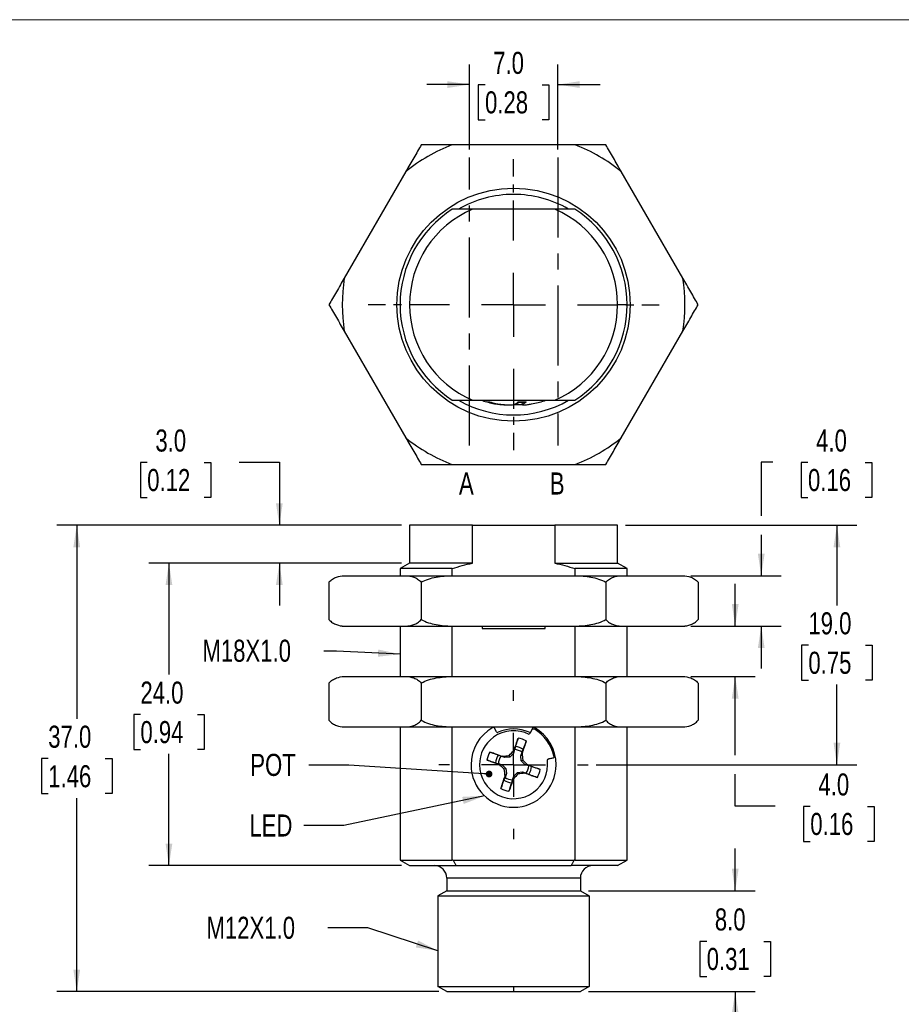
# Model space of a CAD drawing. Header units: millimetres. Extents: x 0 to 216, y 0 to 140.
# Tile 3 of 4: x 70 to 140, y 62 to 140. Entities that reach past the tile are written whole.
import ezdxf

# ---------------------------------------------------------------- set-up
doc = ezdxf.new("R2010")
doc.units = ezdxf.units.MM
doc.linetypes.add('CENTERX2', pattern=[20.32, 12.7, -2.54, 2.54, -2.54])
doc.layers.add('CENTER', color=40, linetype='CENTERX2')
doc.layers.add('DIMENSIONS', color=140, linetype='Continuous', lineweight=25)
doc.layers.add('TEXT', color=140, linetype='Continuous', lineweight=25)
doc.styles.add('SLDTEXTSTYLE0', font='TXT', dxfattribs={"width": 0.75})
doc.dimstyles.new('SLDDIMSTYLE0', dxfattribs={"dimtxt": 1.75, "dimasz": 1.75, "dimexe": 0, "dimexo": 0.0625, "dimgap": 0.4375, "dimtad": 0, "dimtih": 1, "dimtoh": 1, "dimdec": 1, "dimrnd": 1e-09, "dimzin": 4, "dimdsep": 46, "dimtxsty": 'SLDTEXTSTYLE0', "dimsah": 1, "dimcen": 0.09, "dimadec": 0, "dimazin": 1, "dimtfac": 1, "dimtdec": 1, "dimtmove": 0, "dimatfit": 0, "dimfxl": 0, "dimfrac": 2, "dimtolj": 1, "dimtzin": 12, "dimarcsym": 0})
doc.dimstyles.new('SLDDIMSTYLE1', dxfattribs={"dimtxt": 1.75, "dimasz": 1.75, "dimexe": 0, "dimexo": 0.0625, "dimgap": 0.4375, "dimtad": 0, "dimtih": 1, "dimtoh": 1, "dimdec": 1, "dimrnd": 1e-09, "dimzin": 4, "dimdsep": 46, "dimtxsty": 'SLDTEXTSTYLE0', "dimsah": 1, "dimcen": 0.09, "dimadec": 0, "dimazin": 1, "dimtfac": 1, "dimtdec": 1, "dimtofl": 0, "dimtmove": 0, "dimatfit": 3, "dimfxl": 0, "dimfrac": 2, "dimtolj": 1, "dimtzin": 12, "dimarcsym": 0})
doc.dimstyles.new('SLDDIMSTYLE2', dxfattribs={"dimtxt": 0.18, "dimasz": 1.75, "dimexe": 0, "dimexo": 0.0625, "dimgap": 0, "dimtad": 0, "dimtih": 1, "dimtoh": 1, "dimdec": 0, "dimrnd": 1e-09, "dimzin": 0, "dimdsep": 46, "dimtxsty": 'Standard', "dimsah": 1, "dimcen": 0.09, "dimadec": 0, "dimazin": 0, "dimtfac": 1.75, "dimtdec": 0, "dimtofl": 0, "dimtmove": 0, "dimatfit": 3, "dimfxl": 0, "dimfrac": 2, "dimtolj": 1, "dimtzin": 0, "dimarcsym": 0})
doc.dimstyles.new('SLDDIMSTYLE3', dxfattribs={"dimtxt": 0.18, "dimasz": 0.538462, "dimexe": 0, "dimexo": 0.0625, "dimgap": 0, "dimtad": 0, "dimtih": 1, "dimtoh": 1, "dimdec": 0, "dimrnd": 1e-09, "dimzin": 0, "dimdsep": 46, "dimtxsty": 'Standard', "dimblk1": 'DOT', "dimblk2": 'DOT', "dimsah": 1, "dimcen": 0.09, "dimadec": 0, "dimazin": 0, "dimtfac": 0.538462, "dimtdec": 0, "dimtofl": 0, "dimtmove": 0, "dimatfit": 3, "dimldrblk": 'DOT', "dimfxl": 0, "dimfrac": 2, "dimtolj": 1, "dimtzin": 0, "dimarcsym": 0})

# ---------------------------------------------------------------- blocks, each defined once
blk = doc.blocks.new('_D')
at = {"layer": 'DIMENSIONS', "ltscale": 0.25}
for p, q in [((126.657, 70.587), (126.657, 73.952)), ((115.015, 70.587), (128.245, 70.587)), ((124.394, 66.573), (123.861, 66.573)), ((123.861, 66.573), (123.861, 63.795)), ((128.92, 66.573), (129.453, 66.573)), ((129.453, 66.573), (129.453, 63.795)), ((123.861, 63.795), (124.394, 63.795)), ((129.453, 63.795), (128.92, 63.795)), ((115.015, 62.587), (128.245, 62.587)), ((126.657, 62.587), (126.657, 59.221))]:
    blk.add_line(p, q, dxfattribs=at)
for points in [[(126.657, 70.587), (126.926, 72.337), (126.388, 72.337)], [(126.657, 62.587), (126.388, 60.837), (126.926, 60.837)]]:
    blk.add_solid(points, dxfattribs=at)
at = {"layer": 'DIMENSIONS', "ltscale": 0.25, "char_height": 1.75, "attachment_point": 1, "style": 'SLDTEXTSTYLE0'}
for s, insert in [('8.0', (125.041, 69.185)), ('0.31', (124.394, 66.051))]:
    blk.add_mtext(s, dxfattribs=dict(at, insert=insert))
blk = doc.blocks.new('_D_1')
at = {"layer": 'DIMENSIONS', "ltscale": 0.25}
for p, q in [((117.965, 99.587), (136.309, 99.587)), ((134.721, 99.587), (134.721, 93.233)), ((132.459, 90.073), (131.925, 90.073)), ((131.925, 90.073), (131.925, 87.295)), ((136.984, 90.073), (137.517, 90.073)), ((137.517, 90.073), (137.517, 87.295)), ((131.925, 87.295), (132.459, 87.295)), ((134.721, 80.587), (134.721, 86.94)), ((137.517, 87.295), (136.984, 87.295)), ((115.63, 80.587), (136.309, 80.587))]:
    blk.add_line(p, q, dxfattribs=at)
for points in [[(134.721, 99.587), (134.452, 97.837), (134.991, 97.837)], [(134.721, 80.587), (134.991, 82.337), (134.452, 82.337)]]:
    blk.add_solid(points, dxfattribs=at)
at = {"layer": 'DIMENSIONS', "ltscale": 0.25, "char_height": 1.75, "attachment_point": 1, "style": 'SLDTEXTSTYLE0'}
for s, insert in [('19.0', (132.459, 92.685)), ('0.75', (132.459, 89.551))]:
    blk.add_mtext(s, dxfattribs=dict(at, insert=insert))
blk = doc.blocks.new('_D_2')
at = {"layer": 'DIMENSIONS', "ltscale": 0.25}
for p, q in [((80.025, 104.573), (79.492, 104.573)), ((79.492, 104.573), (79.492, 101.795)), ((84.551, 104.573), (85.084, 104.573)), ((85.084, 104.573), (85.084, 101.795)), ((87.329, 104.587), (90.504, 104.587)), ((90.504, 104.587), (90.504, 99.587)), ((79.492, 101.795), (80.025, 101.795)), ((85.084, 101.795), (84.551, 101.795)), ((100.195, 99.587), (88.917, 99.587)), ((100.195, 96.587), (88.917, 96.587)), ((90.504, 96.587), (90.504, 93.221))]:
    blk.add_line(p, q, dxfattribs=at)
for points in [[(90.504, 99.587), (90.773, 101.337), (90.235, 101.337)], [(90.504, 96.587), (90.235, 94.837), (90.773, 94.837)]]:
    blk.add_solid(points, dxfattribs=at)
at = {"layer": 'DIMENSIONS', "ltscale": 0.25, "char_height": 1.75, "attachment_point": 1, "style": 'SLDTEXTSTYLE0'}
for s, insert in [('3.0', (80.672, 107.185)), ('0.12', (80.025, 104.051))]:
    blk.add_mtext(s, dxfattribs=dict(at, insert=insert))
blk = doc.blocks.new('_D_3')
at = {"layer": 'DIMENSIONS', "ltscale": 0.25}
for p, q in [((100.195, 96.587), (80.161, 96.587)), ((81.749, 96.587), (81.749, 87.733)), ((79.486, 84.573), (78.953, 84.573)), ((78.953, 84.573), (78.953, 81.795)), ((84.012, 84.573), (84.545, 84.573)), ((84.545, 84.573), (84.545, 81.795)), ((78.953, 81.795), (79.486, 81.795)), ((81.749, 72.587), (81.749, 81.44)), ((84.545, 81.795), (84.012, 81.795)), ((100.195, 72.587), (80.161, 72.587))]:
    blk.add_line(p, q, dxfattribs=at)
for points in [[(81.749, 96.587), (81.48, 94.837), (82.018, 94.837)], [(81.749, 72.587), (82.018, 74.337), (81.48, 74.337)]]:
    blk.add_solid(points, dxfattribs=at)
at = {"layer": 'DIMENSIONS', "ltscale": 0.25, "char_height": 1.75, "attachment_point": 1, "style": 'SLDTEXTSTYLE0'}
for s, insert in [('24.0', (79.486, 87.185)), ('0.94', (79.486, 84.051))]:
    blk.add_mtext(s, dxfattribs=dict(at, insert=insert))
blk = doc.blocks.new('_D_4')
at = {"layer": 'DIMENSIONS', "ltscale": 0.25}
for p, q in [((100.195, 99.587), (72.851, 99.587)), ((74.438, 99.587), (74.438, 84.233)), ((72.175, 81.073), (71.642, 81.073)), ((71.642, 81.073), (71.642, 78.295)), ((76.701, 81.073), (77.234, 81.073)), ((77.234, 81.073), (77.234, 78.295)), ((71.642, 78.295), (72.175, 78.295)), ((77.234, 78.295), (76.701, 78.295)), ((74.438, 62.587), (74.438, 77.94)), ((103.145, 62.587), (72.851, 62.587))]:
    blk.add_line(p, q, dxfattribs=at)
for points in [[(74.438, 99.587), (74.169, 97.837), (74.707, 97.837)], [(74.438, 62.587), (74.707, 64.337), (74.169, 64.337)]]:
    blk.add_solid(points, dxfattribs=at)
at = {"layer": 'DIMENSIONS', "ltscale": 0.25, "char_height": 1.75, "attachment_point": 1, "style": 'SLDTEXTSTYLE0'}
for s, insert in [('37.0', (72.175, 83.685)), ('1.46', (72.175, 80.551))]:
    blk.add_mtext(s, dxfattribs=dict(at, insert=insert))
blk = doc.blocks.new('_D_5')
at = {"layer": 'DIMENSIONS', "ltscale": 0.25}
for p, q in [((129.649, 104.587), (128.721, 104.587)), ((128.721, 104.587), (128.721, 100.337)), ((132.427, 104.573), (131.894, 104.573)), ((131.894, 104.573), (131.894, 101.795)), ((136.953, 104.573), (137.486, 104.573)), ((137.486, 104.573), (137.486, 101.795)), ((131.894, 101.795), (132.427, 101.795)), ((137.486, 101.795), (136.953, 101.795)), ((128.721, 98.837), (128.721, 95.587)), ((123.14, 95.587), (130.309, 95.587)), ((123.14, 91.587), (130.309, 91.587)), ((128.721, 91.587), (128.721, 88.221))]:
    blk.add_line(p, q, dxfattribs=at)
for points in [[(128.721, 95.587), (128.991, 97.337), (128.452, 97.337)], [(128.721, 91.587), (128.452, 89.837), (128.991, 89.837)]]:
    blk.add_solid(points, dxfattribs=at)
at = {"layer": 'DIMENSIONS', "ltscale": 0.25, "char_height": 1.75, "attachment_point": 1, "style": 'SLDTEXTSTYLE0'}
for s, insert in [('4.0', (133.073, 107.185)), ('0.16', (132.427, 104.051))]:
    blk.add_mtext(s, dxfattribs=dict(at, insert=insert))
blk = doc.blocks.new('_D_6')
at = {"layer": 'DIMENSIONS', "ltscale": 0.25}
for p, q in [((126.657, 91.587), (126.657, 94.952)), ((123.14, 91.587), (128.245, 91.587)), ((123.14, 87.587), (128.245, 87.587)), ((126.657, 81.337), (126.657, 87.587)), ((126.657, 77.298), (126.657, 79.837)), ((129.832, 77.298), (126.657, 77.298)), ((132.61, 77.285), (132.077, 77.285)), ((132.077, 77.285), (132.077, 74.507)), ((137.136, 77.285), (137.669, 77.285)), ((137.669, 77.285), (137.669, 74.507)), ((132.077, 74.507), (132.61, 74.507)), ((137.669, 74.507), (137.136, 74.507))]:
    blk.add_line(p, q, dxfattribs=at)
for points in [[(126.657, 91.587), (126.926, 93.337), (126.388, 93.337)], [(126.657, 87.587), (126.388, 85.837), (126.926, 85.837)]]:
    blk.add_solid(points, dxfattribs=at)
at = {"layer": 'DIMENSIONS', "ltscale": 0.25, "char_height": 1.75, "attachment_point": 1, "style": 'SLDTEXTSTYLE0'}
for s, insert in [('4.0', (133.257, 79.896)), ('0.16', (132.61, 76.763))]:
    blk.add_mtext(s, dxfattribs=dict(at, insert=insert))
blk = doc.blocks.new('_Dot')
at = {"color": 0, "linetype": 'ByBlock', "lineweight": -2}
blk.add_line((-0.5, 0), (-1, 0), dxfattribs=at)
at = {"color": 0, "linetype": 'ByBlock', "const_width": 0.5}
blk.add_lwpolyline([(-0.25, 0, 1), (0.25, 0, 1)], format="xyb", close=True, dxfattribs=at)
blk = doc.blocks.new('SW_CENTERMARKSYMBOL_0')
at = {"layer": 'CENTER', "color": 0, "ltscale": 0.25}
for p, q in [((0, 5.08), (0, 5.915)), ((0, 0), (0, 2.54)), ((-5.08, 0), (-5.915, 0)), ((0, 0), (-2.54, 0)), ((0, 0), (0, -2.54)), ((0, 0), (2.54, 0)), ((5.08, 0), (5.915, 0)), ((0, -5.08), (0, -5.915))]:
    blk.add_line(p, q, dxfattribs=at)
blk = doc.blocks.new('_D_7')
at = {"layer": 'DIMENSIONS', "ltscale": 0.25}
for p, q in [((105.58, 129.413), (105.58, 136.14)), ((112.58, 129.413), (112.58, 136.14)), ((105.58, 134.552), (102.214, 134.552)), ((106.817, 134.539), (106.284, 134.539)), ((106.284, 134.539), (106.284, 131.761)), ((111.343, 134.539), (111.876, 134.539)), ((111.876, 134.539), (111.876, 131.761)), ((112.58, 134.552), (115.945, 134.552)), ((106.284, 131.761), (106.817, 131.761)), ((111.876, 131.761), (111.343, 131.761))]:
    blk.add_line(p, q, dxfattribs=at)
for points in [[(105.58, 134.552), (103.83, 134.821), (103.83, 134.283)], [(112.58, 134.552), (114.33, 134.283), (114.33, 134.821)]]:
    blk.add_solid(points, dxfattribs=at)
at = {"layer": 'DIMENSIONS', "ltscale": 0.25, "char_height": 1.75, "attachment_point": 1, "style": 'SLDTEXTSTYLE0'}
for s, insert in [('7.0', (107.463, 137.15)), ('0.28', (106.817, 134.016))]:
    blk.add_mtext(s, dxfattribs=dict(at, insert=insert))
blk = doc.blocks.new('SW_CENTERMARKSYMBOL_1')
at = {"layer": 'CENTER', "color": 0, "ltscale": 0.25}
for p, q in [((0, 5.08), (0, 11.54)), ((0, 0), (0, 2.54)), ((-5.08, 0), (-11.54, 0)), ((0, 0), (-2.54, 0)), ((0, 0), (0, -2.54)), ((0, 0), (2.54, 0)), ((5.08, 0), (11.54, 0)), ((0, -5.08), (0, -11.54))]:
    blk.add_line(p, q, dxfattribs=at)

msp = doc.modelspace()

# ---------------------------------------------------------------- linework, layer by layer
at = {"color": 7, "linetype": 'Continuous', "lineweight": 18, "ltscale": 0.5}
msp.add_line((0, 139.7), (215.9, 139.7), dxfattribs=at)
at = {"ltscale": 0.5}
for p, q in [((113.967, 129.768), (104.192, 129.768)), ((100.542, 127.661), (95.655, 119.196)), ((122.505, 119.196), (117.617, 127.661)), ((112.348, 124.663), (105.811, 124.663)), ((118.08, 117.088), (117.33, 117.088)), ((95.655, 114.981), (100.542, 106.516)), ((117.617, 106.516), (122.505, 114.981)), ((105.811, 109.513), (112.348, 109.513)), ((106.971, 109.379), (107.192, 109.379)), ((106.971, 109.379), (107.143, 109.361)), ((109.448, 109.379), (110.088, 109.379)), ((107.125, 109.357), (107.278, 109.357)), ((107.967, 109.213), (107.957, 109.167)), ((108.35, 109.155), (108.347, 109.129)), ((109.392, 109.357), (110.038, 109.357)), ((109.438, 109.129), (109.425, 109.357)), ((109.775, 109.152), (109.438, 109.129)), ((109.733, 109.357), (109.753, 109.166)), ((104.192, 104.408), (113.967, 104.408)), ((100.83, 99.587), (100.83, 96.587)), ((105.811, 99.587), (100.83, 99.587)), ((105.811, 99.587), (112.348, 99.587)), ((105.811, 96.587), (105.811, 99.587)), ((112.348, 99.587), (112.348, 96.587)), ((117.33, 99.587), (112.348, 99.587)), ((117.33, 96.587), (117.33, 99.587)), ((100.83, 96.587), (100.08, 96.154)), ((100.08, 96.154), (100.08, 95.587)), ((104.22, 96.154), (100.08, 96.154)), ((105.811, 96.587), (100.83, 96.587)), ((104.22, 95.587), (104.22, 96.154)), ((112.348, 96.587), (117.33, 96.587)), ((113.94, 96.154), (113.94, 95.587)), ((118.08, 96.154), (113.94, 96.154)), ((118.08, 96.154), (117.33, 96.587)), ((118.08, 95.587), (118.08, 96.154)), ((95.491, 95.587), (95.655, 95.587)), ((95.655, 95.587), (100.542, 95.587)), ((100.542, 95.587), (104.192, 95.587)), ((104.192, 95.587), (113.967, 95.587)), ((113.967, 95.587), (117.617, 95.587)), ((117.617, 95.587), (122.505, 95.587)), ((122.505, 95.587), (122.669, 95.587)), ((94.438, 95.063), (94.438, 92.11)), ((101.759, 95.063), (101.759, 92.11)), ((116.401, 95.063), (116.401, 92.11)), ((123.721, 95.063), (123.721, 92.11)), ((95.491, 91.587), (95.655, 91.587)), ((95.655, 91.587), (100.542, 91.587)), ((100.08, 91.587), (100.08, 87.587)), ((100.542, 91.587), (104.192, 91.587)), ((104.192, 91.587), (113.967, 91.587)), ((104.22, 87.587), (104.22, 91.587)), ((106.58, 91.587), (106.58, 91.387)), ((111.58, 91.387), (111.58, 91.587)), ((113.94, 91.587), (113.94, 87.587)), ((113.967, 91.587), (117.617, 91.587)), ((117.617, 91.587), (122.505, 91.587)), ((118.08, 87.587), (118.08, 91.587)), ((122.505, 91.587), (122.669, 91.587)), ((106.58, 91.387), (111.58, 91.387)), ((95.491, 87.587), (95.655, 87.587)), ((95.655, 87.587), (100.542, 87.587)), ((100.542, 87.587), (104.192, 87.587)), ((104.192, 87.587), (113.967, 87.587)), ((113.967, 87.587), (117.617, 87.587)), ((117.617, 87.587), (122.505, 87.587)), ((122.505, 87.587), (122.669, 87.587)), ((94.438, 87.063), (94.438, 84.11)), ((101.759, 87.063), (101.759, 84.11)), ((116.401, 87.063), (116.401, 84.11)), ((123.721, 87.063), (123.721, 84.11)), ((95.491, 83.587), (95.655, 83.587)), ((95.655, 83.587), (100.542, 83.587)), ((100.08, 83.587), (100.08, 73.02)), ((100.542, 83.587), (104.192, 83.587)), ((104.192, 83.587), (113.967, 83.587)), ((104.22, 73.02), (104.22, 83.587)), ((107.718, 83.202), (107.568, 83.49)), ((110.591, 83.49), (110.441, 83.202)), ((113.94, 83.587), (113.94, 73.02)), ((113.967, 83.587), (117.617, 83.587)), ((117.617, 83.587), (122.505, 83.587)), ((118.08, 73.02), (118.08, 83.587)), ((122.505, 83.587), (122.669, 83.587)), ((108.379, 81.157), (108.077, 81.261)), ((108.379, 81.157), (108.187, 81.26)), ((108.781, 81.199), (108.722, 81.321)), ((109.062, 81.49), (108.781, 81.199)), ((109.166, 81.792), (109.062, 81.49)), ((109.062, 81.49), (109.099, 81.705)), ((109.65, 81.287), (109.754, 81.589)), ((109.65, 81.287), (109.753, 81.479)), ((109.692, 80.885), (109.65, 81.287)), ((107.874, 80.673), (108.175, 80.569)), ((108.175, 80.569), (107.957, 80.607)), ((108.175, 80.569), (108.469, 80.289)), ((108.781, 81.199), (108.379, 81.157)), ((109.692, 80.885), (109.814, 80.945)), ((109.983, 80.605), (109.692, 80.885)), ((109.983, 80.605), (110.198, 80.567)), ((110.285, 80.501), (109.983, 80.605)), ((108.469, 80.289), (108.347, 80.229)), ((108.509, 79.884), (108.405, 79.689)), ((108.509, 79.884), (108.405, 79.584)), ((108.469, 80.289), (108.509, 79.884)), ((109.098, 79.683), (109.379, 79.974)), ((109.379, 79.974), (109.78, 80.016)), ((109.438, 79.853), (109.379, 79.974)), ((109.78, 80.016), (109.972, 79.913)), ((109.78, 80.016), (110.083, 79.912)), ((108.994, 79.381), (109.098, 79.683)), ((109.098, 79.683), (109.061, 79.469)), ((100.08, 73.02), (100.83, 72.587)), ((100.08, 73.02), (104.22, 73.02)), ((113.847, 72.991), (104.313, 72.991)), ((113.94, 73.02), (118.08, 73.02)), ((117.33, 72.587), (118.08, 73.02)), ((100.83, 72.587), (104.519, 72.587)), ((104.519, 72.587), (113.64, 72.587)), ((117.33, 72.587), (113.64, 72.587)), ((114.38, 71.587), (103.78, 71.587)), ((103.78, 71.587), (103.78, 70.587)), ((114.38, 71.587), (114.38, 70.587)), ((103.78, 70.587), (103.08, 70.182)), ((103.78, 70.587), (114.38, 70.587)), ((114.38, 70.587), (115.08, 70.182)), ((103.08, 70.182), (103.08, 62.991)), ((103.08, 70.182), (115.08, 70.182)), ((115.08, 70.182), (115.08, 62.991)), ((103.08, 62.991), (109.08, 62.991)), ((103.78, 62.587), (103.08, 62.991)), ((103.78, 62.587), (109.08, 62.587)), ((109.08, 62.991), (115.08, 62.991)), ((109.08, 62.991), (109.08, 62.587)), ((109.08, 62.587), (114.38, 62.587)), ((115.08, 62.991), (114.38, 62.587))]:
    msp.add_line(p, q, dxfattribs=at)
at = {"ltscale": 0.25}
msp.add_circle((109.08, 117.088), 9.25, dxfattribs=at)
for centre, radius, start, end in [((109.08, 117.088), 13.589, 111.07839, 128.92161), ((109.08, 117.088), 13.589, 51.07839, 68.92161), ((109.08, 117.088), 8.75, 90, 119.99784), ((109.08, 117.088), 8.75, 60.16818, 90), ((109.08, 117.088), 9, 122.68346, 237.31654), ((109.08, 117.088), 8.25, 113.33829, 246.66171), ((109.08, 117.088), 8.25, 293.33829, 66.66171), ((109.08, 117.088), 9, 0, 57.31654), ((109.08, 117.088), 13.589, 171.07839, 188.92161), ((109.08, 117.088), 13.589, 351.07839, 8.92161), ((109.08, 117.088), 9, 302.68346, 0), ((109.08, 117.088), 8.75, 240.12786, 299.85443), ((109.08, 117.088), 13.589, 231.07839, 248.92161), ((109.08, 117.088), 13.589, 291.07839, 308.92161), ((109.08, 80.587), 3.375, 119.24976, 180), ((107.48, 83.444), 0.1, 27.5, 119.24976), ((109.08, 80.587), 2.7, 62.5, 126), ((107.807, 83.248), 0.1, 207.5, 295.5574), ((109.08, 80.587), 2.85, 64.4426, 115.5574), ((110.352, 83.248), 0.1, 244.4426, 332.5), ((110.68, 83.444), 0.1, 60.75024, 152.5), ((109.08, 80.587), 3.27, 11.8158, 60.1842), ((109.08, 80.587), 3.375, 0, 60.75024), ((109.08, 80.587), 2.7, 126, 180), ((109.08, 80.587), 2.14, 61.89882, 80.10118), ((109.08, 80.587), 2.14, 151.89882, 170.10118), ((109.08, 80.587), 1.442, 147.86545, 174.13455), ((109.08, 80.587), 1.208, 146.07973, 175.92027), ((109.08, 80.587), 1.208, 56.07973, 85.92027), ((109.08, 80.587), 1.442, 57.86545, 84.13455), ((109.08, 80.587), 3.375, 180, 0), ((109.08, 80.587), 2.7, 180, 306), ((109.08, 80.587), 1.208, 326.07973, 355.92027), ((109.08, 80.587), 2.7, 306, 6.92518), ((109.08, 80.587), 1.442, 327.86545, 354.13455), ((109.08, 80.587), 2.14, 331.89882, 350.10118), ((109.08, 80.587), 1.442, 237.86545, 264.13455), ((109.08, 80.587), 1.208, 236.07973, 265.92027), ((109.08, 80.587), 2.14, 241.89882, 260.10118), ((102.78, 71.587), 1, 0, 90), ((115.38, 71.587), 1, 90, 180)]:
    msp.add_arc(centre, radius, start, end, dxfattribs=at)
at = {"ltscale": 0.5}
for points, knots in [([(101.759, 129.768), (101.667, 129.61), (101.571, 129.443), (101.373, 129.1), (101.27, 128.922), (100.961, 128.386), (100.752, 128.025), (100.542, 127.661)], [0, 0, 0, 0, 0.25, 0.25, 0.5, 0.5, 1, 1, 1, 1]), ([(104.192, 129.768), (103.775, 129.768), (103.354, 129.768), (102.738, 129.768), (102.535, 129.768), (102.136, 129.768), (101.941, 129.768), (101.759, 129.768)], [0, 0, 0, 0, 0.5, 0.5, 0.75, 0.75, 1, 1, 1, 1]), ([(116.401, 129.768), (116.219, 129.768), (116.023, 129.768), (115.625, 129.768), (115.422, 129.768), (114.805, 129.768), (114.384, 129.768), (113.967, 129.768)], [0, 0, 0, 0, 0.25, 0.25, 0.5, 0.5, 1, 1, 1, 1]), ([(117.617, 127.661), (117.408, 128.024), (117.199, 128.385), (116.891, 128.919), (116.788, 129.097), (116.589, 129.443), (116.492, 129.61), (116.401, 129.768)], [0, 0, 0, 0, 0.5, 0.5, 0.75, 0.75, 1, 1, 1, 1]), ([(95.655, 119.196), (95.445, 118.833), (95.237, 118.472), (94.928, 117.937), (94.826, 117.759), (94.626, 117.414), (94.53, 117.247), (94.438, 117.088)], [0, 0, 0, 0, 0.5, 0.5, 0.75, 0.75, 1, 1, 1, 1]), ([(123.721, 117.088), (123.63, 117.247), (123.534, 117.414), (123.335, 117.757), (123.233, 117.935), (122.923, 118.471), (122.715, 118.832), (122.505, 119.196)], [0, 0, 0, 0, 0.25, 0.25, 0.5, 0.5, 1, 1, 1, 1]), ([(94.438, 117.088), (94.53, 116.93), (94.626, 116.763), (94.824, 116.42), (94.927, 116.242), (95.236, 115.706), (95.445, 115.345), (95.655, 114.981)], [0, 0, 0, 0, 0.25, 0.25, 0.5, 0.5, 1, 1, 1, 1]), ([(122.505, 114.981), (122.714, 115.344), (122.923, 115.705), (123.231, 116.239), (123.334, 116.417), (123.533, 116.763), (123.63, 116.93), (123.721, 117.088)], [0, 0, 0, 0, 0.5, 0.5, 0.75, 0.75, 1, 1, 1, 1]), ([(106.508, 109.513), (106.655, 109.466), (106.963, 109.366), (107.44, 109.251), (107.772, 109.197), (107.937, 109.17)], [0, 0, 0, 0, 0.314357, 0.66016, 1, 1, 1, 1]), ([(110.03, 109.36), (110.037, 109.359), (110.057, 109.356), (110.076, 109.37), (110.088, 109.379)], [0, 0, 0, 0, 0.361075, 1, 1, 1, 1]), ([(110.178, 109.167), (110.289, 109.182), (110.572, 109.221), (111.02, 109.323), (111.399, 109.424), (111.604, 109.498), (111.645, 109.513)], [0, 0, 0, 0, 0.222888, 0.567089, 0.912528, 1, 1, 1, 1]), ([(100.542, 106.516), (100.752, 106.153), (100.96, 105.792), (101.269, 105.257), (101.372, 105.079), (101.571, 104.734), (101.668, 104.567), (101.759, 104.408)], [0, 0, 0, 0, 0.5, 0.5, 0.75, 0.75, 1, 1, 1, 1]), ([(116.401, 104.408), (116.492, 104.567), (116.588, 104.734), (116.787, 105.077), (116.889, 105.255), (117.199, 105.791), (117.407, 106.152), (117.617, 106.516)], [0, 0, 0, 0, 0.25, 0.25, 0.5, 0.5, 1, 1, 1, 1]), ([(101.759, 104.408), (101.94, 104.408), (102.137, 104.408), (102.535, 104.408), (102.738, 104.408), (103.354, 104.408), (103.776, 104.408), (104.192, 104.408)], [0, 0, 0, 0, 0.25, 0.25, 0.5, 0.5, 1, 1, 1, 1]), ([(113.967, 104.408), (114.385, 104.408), (114.806, 104.408), (115.422, 104.408), (115.625, 104.408), (116.024, 104.408), (116.219, 104.408), (116.401, 104.408)], [0, 0, 0, 0, 0.5, 0.5, 0.75, 0.75, 1, 1, 1, 1]), ([(94.438, 95.063), (94.53, 95.17), (94.626, 95.25), (94.824, 95.381), (94.927, 95.431), (95.236, 95.546), (95.445, 95.577), (95.655, 95.587)], [0, 0, 0, 0, 0.25, 0.25, 0.5, 0.5, 1, 1, 1, 1]), ([(100.542, 95.587), (100.752, 95.577), (100.96, 95.546), (101.269, 95.432), (101.372, 95.382), (101.571, 95.251), (101.668, 95.17), (101.759, 95.063)], [0, 0, 0, 0, 0.5, 0.5, 0.75, 0.75, 1, 1, 1, 1]), ([(101.759, 95.063), (101.94, 95.169), (102.137, 95.251), (102.535, 95.382), (102.738, 95.431), (103.354, 95.545), (103.776, 95.577), (104.192, 95.587)], [0, 0, 0, 0, 0.25, 0.25, 0.5, 0.5, 1, 1, 1, 1]), ([(113.967, 95.587), (114.385, 95.577), (114.806, 95.545), (115.422, 95.431), (115.625, 95.382), (116.024, 95.251), (116.219, 95.169), (116.401, 95.063)], [0, 0, 0, 0, 0.5, 0.5, 0.75, 0.75, 1, 1, 1, 1]), ([(116.401, 95.063), (116.492, 95.17), (116.588, 95.25), (116.787, 95.381), (116.889, 95.431), (117.199, 95.546), (117.407, 95.577), (117.617, 95.587)], [0, 0, 0, 0, 0.25, 0.25, 0.5, 0.5, 1, 1, 1, 1]), ([(122.505, 95.587), (122.714, 95.577), (122.923, 95.546), (123.231, 95.432), (123.334, 95.382), (123.533, 95.251), (123.63, 95.17), (123.721, 95.063)], [0, 0, 0, 0, 0.5, 0.5, 0.75, 0.75, 1, 1, 1, 1]), ([(94.438, 92.11), (94.53, 92.003), (94.626, 91.923), (94.824, 91.792), (94.927, 91.742), (95.236, 91.628), (95.445, 91.596), (95.655, 91.587)], [0, 0, 0, 0, 0.25, 0.25, 0.5, 0.5, 1, 1, 1, 1]), ([(100.542, 91.587), (100.752, 91.596), (100.96, 91.628), (101.269, 91.742), (101.372, 91.791), (101.571, 91.922), (101.668, 92.003), (101.759, 92.11)], [0, 0, 0, 0, 0.5, 0.5, 0.75, 0.75, 1, 1, 1, 1]), ([(101.759, 92.11), (101.94, 92.004), (102.137, 91.922), (102.535, 91.791), (102.738, 91.742), (103.354, 91.628), (103.776, 91.596), (104.192, 91.587)], [0, 0, 0, 0, 0.25, 0.25, 0.5, 0.5, 1, 1, 1, 1]), ([(113.967, 91.587), (114.385, 91.596), (114.806, 91.628), (115.422, 91.742), (115.625, 91.791), (116.024, 91.922), (116.219, 92.004), (116.401, 92.11)], [0, 0, 0, 0, 0.5, 0.5, 0.75, 0.75, 1, 1, 1, 1]), ([(116.401, 92.11), (116.492, 92.003), (116.588, 91.923), (116.787, 91.792), (116.889, 91.742), (117.199, 91.628), (117.407, 91.596), (117.617, 91.587)], [0, 0, 0, 0, 0.25, 0.25, 0.5, 0.5, 1, 1, 1, 1]), ([(122.505, 91.587), (122.714, 91.596), (122.923, 91.628), (123.231, 91.742), (123.334, 91.791), (123.533, 91.922), (123.63, 92.003), (123.721, 92.11)], [0, 0, 0, 0, 0.5, 0.5, 0.75, 0.75, 1, 1, 1, 1]), ([(94.438, 87.063), (94.53, 87.17), (94.626, 87.25), (94.824, 87.381), (94.927, 87.431), (95.236, 87.546), (95.445, 87.577), (95.655, 87.587)], [0, 0, 0, 0, 0.25, 0.25, 0.5, 0.5, 1, 1, 1, 1]), ([(100.542, 87.587), (100.752, 87.577), (100.96, 87.546), (101.269, 87.432), (101.372, 87.382), (101.571, 87.251), (101.668, 87.17), (101.759, 87.063)], [0, 0, 0, 0, 0.5, 0.5, 0.75, 0.75, 1, 1, 1, 1]), ([(101.759, 87.063), (101.94, 87.169), (102.137, 87.251), (102.535, 87.382), (102.738, 87.431), (103.354, 87.545), (103.776, 87.577), (104.192, 87.587)], [0, 0, 0, 0, 0.25, 0.25, 0.5, 0.5, 1, 1, 1, 1]), ([(113.967, 87.587), (114.385, 87.577), (114.806, 87.545), (115.422, 87.431), (115.625, 87.382), (116.024, 87.251), (116.219, 87.169), (116.401, 87.063)], [0, 0, 0, 0, 0.5, 0.5, 0.75, 0.75, 1, 1, 1, 1]), ([(116.401, 87.063), (116.492, 87.17), (116.588, 87.25), (116.787, 87.381), (116.889, 87.431), (117.199, 87.546), (117.407, 87.577), (117.617, 87.587)], [0, 0, 0, 0, 0.25, 0.25, 0.5, 0.5, 1, 1, 1, 1]), ([(122.505, 87.587), (122.714, 87.577), (122.923, 87.546), (123.231, 87.432), (123.334, 87.382), (123.533, 87.251), (123.63, 87.17), (123.721, 87.063)], [0, 0, 0, 0, 0.5, 0.5, 0.75, 0.75, 1, 1, 1, 1]), ([(94.438, 84.11), (94.53, 84.003), (94.626, 83.923), (94.824, 83.792), (94.927, 83.742), (95.236, 83.628), (95.445, 83.596), (95.655, 83.587)], [0, 0, 0, 0, 0.25, 0.25, 0.5, 0.5, 1, 1, 1, 1]), ([(100.542, 83.587), (100.752, 83.596), (100.96, 83.628), (101.269, 83.742), (101.372, 83.791), (101.571, 83.922), (101.668, 84.003), (101.759, 84.11)], [0, 0, 0, 0, 0.5, 0.5, 0.75, 0.75, 1, 1, 1, 1]), ([(101.759, 84.11), (101.94, 84.004), (102.137, 83.922), (102.535, 83.791), (102.738, 83.742), (103.354, 83.628), (103.776, 83.596), (104.192, 83.587)], [0, 0, 0, 0, 0.25, 0.25, 0.5, 0.5, 1, 1, 1, 1]), ([(113.967, 83.587), (114.385, 83.596), (114.806, 83.628), (115.422, 83.742), (115.625, 83.791), (116.024, 83.922), (116.219, 84.004), (116.401, 84.11)], [0, 0, 0, 0, 0.5, 0.5, 0.75, 0.75, 1, 1, 1, 1]), ([(116.401, 84.11), (116.492, 84.003), (116.588, 83.923), (116.787, 83.792), (116.889, 83.742), (117.199, 83.628), (117.407, 83.596), (117.617, 83.587)], [0, 0, 0, 0, 0.25, 0.25, 0.5, 0.5, 1, 1, 1, 1]), ([(122.505, 83.587), (122.714, 83.596), (122.923, 83.628), (123.231, 83.742), (123.334, 83.791), (123.533, 83.922), (123.63, 84.003), (123.721, 84.11)], [0, 0, 0, 0, 0.5, 0.5, 0.75, 0.75, 1, 1, 1, 1]), ([(110.441, 83.202), (110.422, 83.165), (110.384, 83.092), (110.346, 83.018), (110.326, 82.981)], [0, 0, 0, 0, 0.50001, 1, 1, 1, 1]), ([(110.568, 83.416), (110.555, 83.407), (110.545, 83.396), (110.536, 83.383), (110.534, 83.379), (110.532, 83.376), (110.53, 83.372)], [0, 0, 0, 0, 0.00004984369, 0.00004984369, 0.00004984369, 0.00006320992, 0.00006320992, 0.00006320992, 0.00006320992]), ([(110.568, 83.416), (110.579, 83.425), (110.593, 83.431), (110.607, 83.435), (110.621, 83.439), (110.636, 83.441), (110.651, 83.44), (110.665, 83.439), (110.68, 83.436), (110.693, 83.43), (110.697, 83.428), (110.702, 83.426), (110.706, 83.424)], [0, 0, 0, 0, 0.0000459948, 0.0000459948, 0.0000459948, 0.0000921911, 0.0000921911, 0.0000921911, 0.0001353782, 0.0001353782, 0.0001353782, 0.0001495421, 0.0001495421, 0.0001495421, 0.0001495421]), ([(109.448, 82.695), (109.402, 82.566), (109.355, 82.429), (109.275, 82.183), (109.243, 82.082), (109.227, 82.021)], [0, 0, 0, 0, 0.5, 0.5, 1, 1, 1, 1]), ([(109.847, 81.807), (109.871, 81.866), (109.91, 81.966), (109.997, 82.208), (110.045, 82.345), (110.088, 82.474)], [0, 0, 0, 0, 0.5, 0.5, 1, 1, 1, 1]), ([(107.859, 81.353), (107.801, 81.378), (107.701, 81.416), (107.458, 81.504), (107.321, 81.551), (107.192, 81.595)], [0, 0, 0, 0, 0.5, 0.5, 1, 1, 1, 1]), ([(112.28, 81.256), (112.283, 81.243), (112.284, 81.229), (112.282, 81.216), (112.281, 81.203), (112.277, 81.19), (112.272, 81.178), (112.267, 81.166), (112.259, 81.155), (112.25, 81.145), (112.241, 81.135), (112.23, 81.126), (112.218, 81.119), (112.205, 81.112), (112.191, 81.107), (112.177, 81.105)], [0, 0, 0, 0, 0.0000400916, 0.0000400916, 0.0000400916, 0.000080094, 0.000080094, 0.000080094, 0.0001214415, 0.0001214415, 0.0001214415, 0.0001660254, 0.0001660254, 0.0001660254, 0.0002128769, 0.0002128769, 0.0002128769, 0.0002128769]), ([(106.971, 80.954), (107.1, 80.909), (107.237, 80.862), (107.483, 80.782), (107.584, 80.75), (107.646, 80.734)], [0, 0, 0, 0, 0.5, 0.5, 1, 1, 1, 1]), ([(111.759, 80.927), (111.759, 80.941), (111.761, 80.955), (111.766, 80.968), (111.77, 80.981), (111.777, 80.993), (111.784, 81.003), (111.792, 81.014), (111.801, 81.023), (111.812, 81.03)], [0, 0, 0, 0, 0.0000412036, 0.0000412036, 0.0000412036, 0.0000823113, 0.0000823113, 0.0000823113, 0.0001218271, 0.0001218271, 0.0001218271, 0.0001218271]), ([(111.812, 81.03), (111.824, 81.039), (111.838, 81.046), (111.852, 81.05), (111.856, 81.051), (111.861, 81.052), (111.865, 81.053)], [0, 0, 0, 0, 0.000047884, 0.000047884, 0.000047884, 0.00006200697, 0.00006200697, 0.00006200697, 0.00006200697]), ([(110.301, 79.82), (110.359, 79.795), (110.459, 79.757), (110.701, 79.669), (110.838, 79.622), (110.968, 79.578)], [0, 0, 0, 0, 0.5, 0.5, 1, 1, 1, 1]), ([(111.188, 80.219), (111.06, 80.264), (110.922, 80.311), (110.677, 80.392), (110.575, 80.423), (110.514, 80.439)], [0, 0, 0, 0, 0.5, 0.5, 1, 1, 1, 1]), ([(108.313, 79.366), (108.288, 79.307), (108.25, 79.207), (108.162, 78.965), (108.115, 78.828), (108.072, 78.699)], [0, 0, 0, 0, 0.5, 0.5, 1, 1, 1, 1]), ([(108.712, 78.478), (108.757, 78.607), (108.804, 78.744), (108.885, 78.99), (108.916, 79.091), (108.932, 79.152)], [0, 0, 0, 0, 0.5, 0.5, 1, 1, 1, 1]), ([(104.519, 72.587), (104.485, 72.653), (104.415, 72.787), (104.347, 72.922), (104.313, 72.991)], [0, 0, 0, 0, 0.491607, 1, 1, 1, 1]), ([(113.847, 72.991), (113.812, 72.922), (113.744, 72.787), (113.674, 72.653), (113.64, 72.587)], [0, 0, 0, 0, 0.508393, 1, 1, 1, 1])]:
    msp.add_open_spline(points, degree=3, knots=knots, dxfattribs=at)
for points in [[(105.811, 124.663), (105.275, 124.663), (104.745, 124.663), (104.22, 124.663)], [(113.94, 124.663), (113.414, 124.663), (112.885, 124.663), (112.348, 124.663)], [(104.22, 109.513), (104.745, 109.513), (105.275, 109.513), (105.811, 109.513)], [(107.957, 109.167), (107.624, 109.214), (107.295, 109.285), (106.971, 109.379)], [(107.192, 109.379), (107.519, 109.285), (107.851, 109.214), (108.187, 109.166)], [(109.099, 109.166), (109.216, 109.214), (109.332, 109.285), (109.448, 109.379)], [(110.088, 109.379), (109.979, 109.285), (109.867, 109.214), (109.753, 109.166)], [(112.348, 109.513), (112.885, 109.513), (113.414, 109.513), (113.94, 109.513)], [(108.347, 109.129), (108.217, 109.135), (108.086, 109.148), (107.957, 109.167)], [(108.187, 109.166), (108.365, 109.148), (108.543, 109.135), (108.722, 109.129)], [(108.722, 109.129), (108.847, 109.135), (108.973, 109.148), (109.099, 109.166)], [(109.438, 109.129), (109.312, 109.135), (109.187, 109.148), (109.061, 109.166)], [(109.753, 109.166), (109.774, 109.148), (109.794, 109.135), (109.814, 109.129)], [(109.814, 109.129), (109.943, 109.135), (110.071, 109.148), (110.198, 109.166)], [(104.22, 96.154), (104.745, 96.317), (105.275, 96.464), (105.811, 96.587)], [(112.348, 96.587), (112.885, 96.464), (113.414, 96.317), (113.94, 96.154)], [(109.099, 81.705), (109.216, 82.039), (109.332, 82.369), (109.448, 82.695)], [(110.088, 82.474), (109.979, 82.147), (109.867, 81.815), (109.753, 81.479)], [(107.192, 81.595), (107.519, 81.485), (107.851, 81.374), (108.187, 81.26)], [(108.077, 81.261), (108.004, 81.292), (107.931, 81.323), (107.859, 81.353)], [(108.187, 81.26), (108.365, 81.281), (108.543, 81.301), (108.722, 81.321)], [(108.722, 81.321), (108.847, 81.449), (108.973, 81.577), (109.099, 81.705)], [(109.227, 82.021), (109.207, 81.945), (109.186, 81.868), (109.166, 81.792)], [(109.753, 81.479), (109.774, 81.302), (109.794, 81.123), (109.814, 80.945)], [(109.754, 81.589), (109.785, 81.662), (109.816, 81.735), (109.847, 81.807)], [(107.957, 80.607), (107.624, 80.724), (107.295, 80.839), (106.971, 80.954)], [(107.646, 80.734), (107.722, 80.713), (107.798, 80.693), (107.874, 80.673)], [(108.347, 80.229), (108.217, 80.355), (108.086, 80.481), (107.957, 80.607)], [(109.814, 80.945), (109.943, 80.819), (110.071, 80.693), (110.198, 80.567)], [(110.198, 80.567), (110.533, 80.45), (110.863, 80.334), (111.188, 80.219)], [(110.514, 80.439), (110.438, 80.46), (110.362, 80.48), (110.285, 80.501)], [(111.76, 80.912), (111.759, 80.917), (111.759, 80.922), (111.759, 80.927)], [(112.177, 81.105), (112.125, 81.096), (112.022, 81.079), (111.918, 81.061), (111.865, 81.053)], [(108.072, 78.699), (108.18, 79.025), (108.292, 79.355), (108.405, 79.689)], [(108.405, 79.689), (108.385, 79.869), (108.366, 80.049), (108.347, 80.229)], [(109.438, 79.853), (109.312, 79.724), (109.187, 79.596), (109.061, 79.469)], [(109.972, 79.913), (109.795, 79.892), (109.617, 79.872), (109.438, 79.853)], [(110.968, 79.578), (110.64, 79.688), (110.308, 79.799), (109.972, 79.913)], [(110.083, 79.912), (110.155, 79.881), (110.228, 79.85), (110.301, 79.82)], [(108.405, 79.584), (108.375, 79.511), (108.344, 79.438), (108.313, 79.366)], [(109.061, 79.469), (108.944, 79.134), (108.827, 78.804), (108.712, 78.478)], [(108.932, 79.152), (108.953, 79.228), (108.973, 79.305), (108.994, 79.381)], [(104.313, 72.991), (104.282, 73), (104.251, 73.01), (104.22, 73.02)], [(113.94, 73.02), (113.909, 73.01), (113.878, 73), (113.847, 72.991)]]:
    msp.add_open_spline(points, degree=3, dxfattribs=at)
at = {"layer": 'CENTER', "ltscale": 0.5}
for p, q in [((105.58, 105.913), (105.58, 128.778)), ((112.58, 128.778), (112.58, 105.913))]:
    msp.add_line(p, q, dxfattribs=at)

# ---------------------------------------------------------------- block references
for name, p in [('SW_CENTERMARKSYMBOL_1', (109.08, 117.088)), ('SW_CENTERMARKSYMBOL_0', (109.08, 80.587))]:
    msp.add_blockref(name, p, dxfattribs=at)

# ---------------------------------------------------------------- texts
at = {"layer": 'TEXT', "ltscale": 0.25, "char_height": 1.75, "attachment_point": 1, "style": 'SLDTEXTSTYLE0'}
for s, insert in [('A', (104.749, 103.777)), ('B', (111.955, 103.777)), ('M18X1.0', (84.405, 90.508)), ('POT', (88.2, 81.451)), ('LED', (88.127, 76.642)), ('M12X1.0', (84.725, 68.524))]:
    msp.add_mtext(s, dxfattribs=dict(at, insert=insert))

# ---------------------------------------------------------------- dimensions: what is measured, and where the dimension line sits
at = {"layer": 'DIMENSIONS', "ltscale": 0.5}
dim = msp.add_linear_dim(base=(112.58, 134.552), p1=(105.58, 128.778), p2=(112.58, 128.778), dimstyle='SLDDIMSTYLE0', dxfattribs=at)
dim.commit()
dim.dimension.update_dxf_attribs({"geometry": '_D_7', "text_midpoint": (109.08, 134.552), "dimtype": 160})
for base, p1, p2, dimstyle, picture, middle in [((90.504, 99.587), (100.83, 96.587), (100.83, 99.587), 'SLDDIMSTYLE0', '_D_2', (90.504, 104.587)), ((128.721, 95.587), (122.505, 91.587), (122.505, 95.587), 'SLDDIMSTYLE0', '_D_5', (128.721, 104.587)), ((74.438, 99.587), (103.78, 62.587), (100.83, 99.587), 'SLDDIMSTYLE1', '_D_4', (74.438, 81.087)), ((134.721, 99.587), (114.995, 80.587), (117.33, 99.587), 'SLDDIMSTYLE1', '_D_1', (134.721, 90.087)), ((81.749, 72.587), (100.83, 96.587), (100.83, 72.587), 'SLDDIMSTYLE1', '_D_3', (81.749, 84.587)), ((126.657, 87.587), (122.505, 91.587), (122.505, 87.587), 'SLDDIMSTYLE0', '_D_6', (126.657, 77.298)), ((126.657, 62.587), (114.38, 70.587), (114.38, 62.587), 'SLDDIMSTYLE0', '_D', (126.657, 66.587))]:
    dim = msp.add_linear_dim(base=base, p1=p1, p2=p2, angle=90, dimstyle=dimstyle, dxfattribs=at)
    dim.commit()
    dim.dimension.update_dxf_attribs({"geometry": picture, "text_midpoint": middle, "dimtype": 160})

# ---------------------------------------------------------------- leaders
at = {"layer": 'TEXT', "ltscale": 0.25}
for points, dimstyle in [([(100.08, 89.356), (95.048, 89.605), (94.034, 89.605)], 'SLDDIMSTYLE2'), ([(107.138, 79.849), (96.027, 80.565), (92.852, 80.565)], 'SLDDIMSTYLE3'), ([(106.78, 78.116), (95.609, 75.765), (92.434, 75.765)], 'SLDDIMSTYLE2'), ([(103.08, 65.821), (97.529, 67.645), (94.354, 67.645)], 'SLDDIMSTYLE2')]:
    msp.add_leader(points, dimstyle=dimstyle, dxfattribs=at)

doc.saveas('drawing.dxf')
